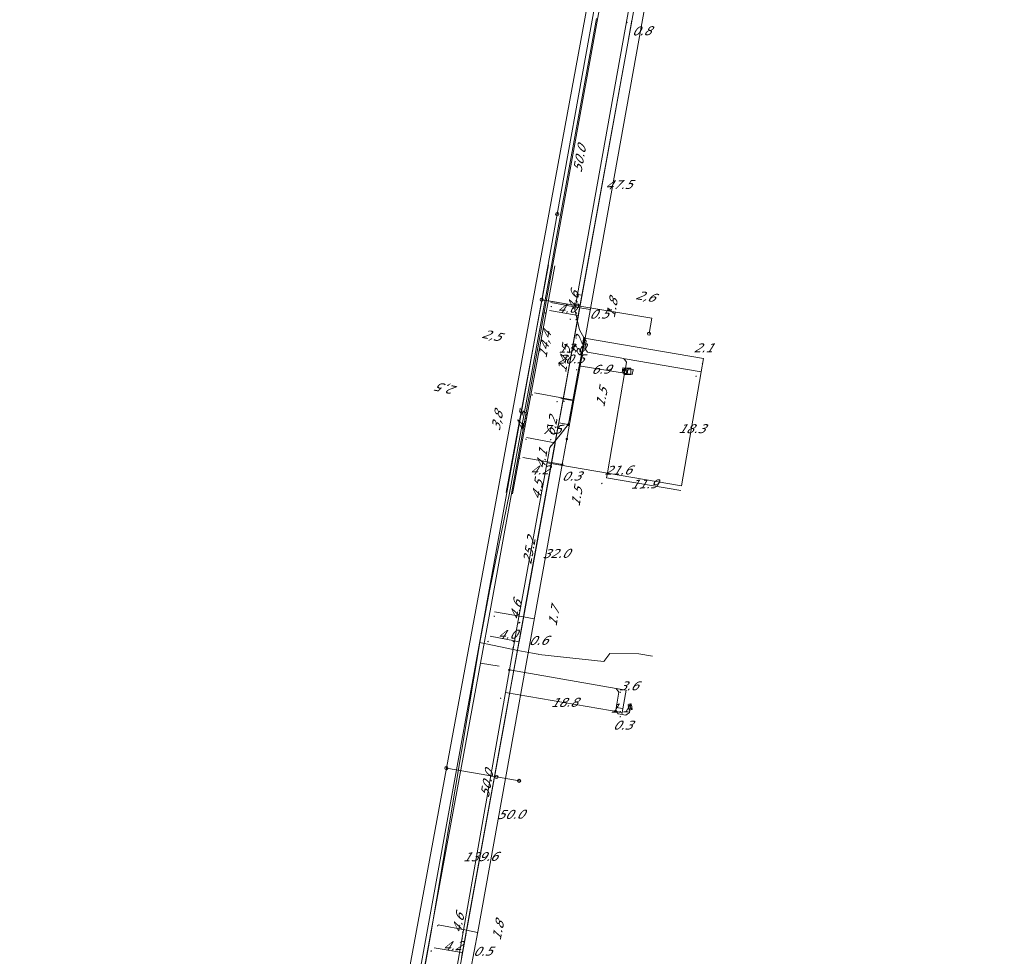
# Model space of a CAD drawing. Header units: metres. Extents: x 124576 to 133557, y 395865 to 402386.
# Tile 119 of 256: x 126003 to 126159, y 399601 to 399749. Entities that reach past the tile are written whole.
import ezdxf
from ezdxf.enums import TextEntityAlignment as Align

# ---------------------------------------------------------------- set-up
doc = ezdxf.new("R2010")
doc.units = ezdxf.units.M
doc.header["$MEASUREMENT"] = 0
for name, color, linetype, lineweight, true_color in [('LG_Datatransport_KPN_BV', 3, 'Continuous', 13, 0x00ff00), ('LG_Laag_Spanning', 7, 'Continuous', 13, 0x960000), ('LG_Laag_Spanning_Enexis_Netbeheer_BV', 7, 'Continuous', 13, 0x960000), ('LG_Midden_Spanning_Enexis_Netbeheer_BV', 7, 'Continuous', 13, 0xd20000), ('LG_Riool_Onder_Druk_Gemeente_Gilze_en_Rijen', 7, 'Continuous', 13, 0x800080), ('LG_Riool_Vrij_Verval_Gemeente_Gilze_en_Rijen', 7, 'Continuous', 13, 0xca00a0), ('LG_unet-4_Brabant_Water', 5, 'Continuous', 13, 0x0000ff)]:
    doc.layers.add(name, color=color, linetype=linetype, lineweight=lineweight, true_color=true_color)
for name, color, linetype, lineweight in [('LG_Datatransport_P_KPN_BV', 7, 'Continuous', 0), ('LG_Laag_Spanning_P_Enexis_Netbeheer_BV', 7, 'Continuous', 0), ('LG_Midden_Spanning_P_Enexis_Netbeheer_BV', 7, 'Continuous', 0), ('LG_n00003_Spitters_Electrotechniek_BV', 7, 'Continuous', 13), ('LG_Riool_Onder_Druk_P_Gemeente_Gilze_en_Rijen', 7, 'Continuous', 0), ('LG_Riool_Vrij_Verval_P_Gemeente_Gilze_en_Rijen', 7, 'Continuous', 0), ('MV_Datatransport', 7, 'Continuous', 0), ('MV_Laag_Spanning', 7, 'Continuous', 0), ('MV_Laag_Spanning_lijn', 7, 'Continuous', 0), ('MV_Laag_Spanning_pijl', 7, 'Continuous', 0), ('MV_Midden_Spanning', 7, 'Continuous', 0), ('MV_Midden_Spanning_pijl', 7, 'Continuous', 0)]:
    doc.layers.add(name, color=color, linetype=linetype, lineweight=lineweight)
doc.styles.add('Klic_Annotatie', font='verdanai.ttf', dxfattribs={"oblique": 20, "height": 1.4})

# ---------------------------------------------------------------- blocks, each defined once
blk = doc.blocks.new('Mof')
at = {"layer": 'LG_Laag_Spanning_P_Enexis_Netbeheer_BV'}
h = blk.add_hatch(color=256, dxfattribs=at)
edge = h.paths.add_edge_path()
edge.add_arc((0, 0), 2, 0, 360)
blk = doc.blocks.new('DeliveryPoint')
at = {"layer": 'LG_Laag_Spanning_P_Enexis_Netbeheer_BV', "flags": 128}
blk.add_lwpolyline([(-3.7, -2.5), (3.8, -2.5), (3.8, 2.5), (-3.7, 2.5), (-3.7, -2.5)], close=True, dxfattribs=at)
blk.add_lwpolyline([(-3.7, 2.5), (-3.7, 2.2), (0, 0), (3.8, 2.2)], dxfattribs=at)
blk = doc.blocks.new('Mof_1')
at = {"layer": 'LG_Midden_Spanning_P_Enexis_Netbeheer_BV'}
h = blk.add_hatch(color=256, dxfattribs=at)
edge = h.paths.add_edge_path()
edge.add_arc((0, 0), 2, 0, 360)
blk = doc.blocks.new('Aansluitkast_1')
at = {"layer": 'LG_Laag_Spanning_P_Enexis_Netbeheer_BV'}
for p, q in [((-2.5, 2.5), (2.5, 2.5)), ((0, -2.5), (0, 2.5))]:
    blk.add_line(p, q, dxfattribs=at)
at = {"layer": 'LG_Laag_Spanning_P_Enexis_Netbeheer_BV', "flags": 128}
blk.add_lwpolyline([(-5, -5), (5, -5), (5, 5), (-5, 5), (-5, -5)], close=True, dxfattribs=at)
blk = doc.blocks.new('m_pijl')
at = {"layer": 'MV_Laag_Spanning_pijl'}
blk.add_hatch(color=7, dxfattribs=at).paths.add_polyline_path([(-1, -0.3), (-1, 0), (-1, 0.3), (0, 0)])
at = {"layer": 'MV_Laag_Spanning_pijl', "flags": 128}
blk.add_lwpolyline([(-1, 0), (-1, 0.3), (0, 0), (-1, -0.3), (-1, 0)], close=True, dxfattribs=at)
blk = doc.blocks.new('m_pijl_1')
at = {"layer": 'MV_Midden_Spanning_pijl'}
blk.add_hatch(color=7, dxfattribs=at).paths.add_polyline_path([(-1, -0.3), (-1, 0), (-1, 0.3), (0, 0)])
at = {"layer": 'MV_Midden_Spanning_pijl', "flags": 128}
blk.add_lwpolyline([(-1, 0), (-1, 0.3), (0, 0), (-1, -0.3), (-1, 0)], close=True, dxfattribs=at)
blk = doc.blocks.new('Onbekend_12')
at = {"layer": 'LG_Riool_Vrij_Verval_P_Gemeente_Gilze_en_Rijen'}
blk.add_hatch(color=256, dxfattribs=at).paths.add_polyline_path([(-0.3, -1.1, -0.262633), (0.2, 0.2), (0.6, 0.5, 0.379827), (0.7, 1.3), (0.7, 1.3, 0.228508), (0, 1.5), (0, 1.5, 0.459053), (-0.8, 0.8), (-1.3, 0.9, -0.414214), (-0.1, 2, -0.243799), (1.1, 1.5, -0.379827), (0.9, 0.1), (0.5, -0.2, 0.262633), (0.2, -1.1), (-0.2, -1.1)])
blk.add_circle((0, 0), 2.5, dxfattribs=at)
at = {"layer": 'LG_Riool_Vrij_Verval_P_Gemeente_Gilze_en_Rijen', "extrusion": (0, 0, -1)}
blk.add_solid([(0.3, -2.1), (-0.2, -2.1), (0.3, -1.5), (-0.2, -1.5)], dxfattribs=at)
blk = doc.blocks.new('Onbekend_13')
at = {"layer": 'LG_Riool_Onder_Druk_P_Gemeente_Gilze_en_Rijen'}
blk.add_hatch(color=256, dxfattribs=at).paths.add_polyline_path([(-0.3, -1.1, -0.262633), (0.2, 0.2), (0.6, 0.5, 0.379827), (0.7, 1.3), (0.7, 1.3, 0.228508), (0, 1.5), (0, 1.5, 0.459053), (-0.8, 0.8), (-1.3, 0.9, -0.414214), (-0.1, 2, -0.243799), (1.1, 1.5, -0.379827), (0.9, 0.1), (0.5, -0.2, 0.262633), (0.2, -1.1), (-0.2, -1.1)])
blk.add_circle((0, 0), 2.5, dxfattribs=at)
at = {"layer": 'LG_Riool_Onder_Druk_P_Gemeente_Gilze_en_Rijen', "extrusion": (0, 0, -1)}
blk.add_solid([(0.3, -2.1), (-0.2, -2.1), (0.3, -1.5), (-0.2, -1.5)], dxfattribs=at)
blk = doc.blocks.new('Onbekend_3')
at = {"layer": 'LG_Datatransport_P_KPN_BV'}
blk.add_hatch(color=256, dxfattribs=at).paths.add_polyline_path([(-0.3, -1.1, -0.262633), (0.2, 0.2), (0.6, 0.5, 0.379827), (0.7, 1.3), (0.7, 1.3, 0.228508), (0, 1.5), (0, 1.5, 0.459053), (-0.8, 0.8), (-1.3, 0.9, -0.414214), (-0.1, 2, -0.243799), (1.1, 1.5, -0.379827), (0.9, 0.1), (0.5, -0.2, 0.262633), (0.2, -1.1), (-0.2, -1.1)])
blk.add_circle((0, 0), 2.5, dxfattribs=at)
at = {"layer": 'LG_Datatransport_P_KPN_BV', "extrusion": (0, 0, -1)}
blk.add_solid([(0.3, -2.1), (-0.2, -2.1), (0.3, -1.5), (-0.2, -1.5)], dxfattribs=at)

msp = doc.modelspace()

# ---------------------------------------------------------------- linework, layer by layer
at = {"layer": 'LG_Datatransport_KPN_BV'}
for p, q in [((126092.54, 399703.91), (126086.62, 399704.9)), ((126083.83, 399695.49), (126082.93, 399690.57))]:
    msp.add_line(p, q, dxfattribs=at)
at = {"layer": 'LG_Datatransport_KPN_BV', "flags": 128}
for points in [[(126155.31, 400092.04), (126154.84, 400087.55), (126152.12, 400071.69), (126139.75, 400003.28), (126139.15, 400000), (126136.21, 399983.73), (126132.75, 399967.34), (126132.53, 399965.72), (126128.22, 399939.54), (126123.72, 399914.71), (126093.15, 399746.97), (126088.02, 399718.63)], [(126088.02, 399718.63), (126085.56, 399705.08), (126085.56, 399705.08)], [(126085.56, 399705.08), (126060.97, 399569.34), (126058.93, 399558.73), (126054.32, 399537.94), (126046.37, 399509.2), (126044.65, 399503.8), (126043.43, 399500), (126041.05, 399492.5), (126035.67, 399475.12), (126032.41, 399463.81), (126030.33, 399456.38), (126028.59, 399448.85), (126022.18, 399418.43), (126020.05, 399406.98), (126002.95, 399295.76), (126002.95, 399295.76)], [(126085.56, 399705.08), (126085.56, 399705.08), (126102.98, 399702.17), (126102.55, 399699.7)]]:
    msp.add_lwpolyline(points, dxfattribs=at)
at = {"layer": 'LG_Laag_Spanning', "flags": 128}
msp.add_lwpolyline([(126099.87, 399693.21), (126099.87, 399693.21), (126099.87, 399693.21), (126099.87, 399693.21), (126099.87, 399693.21), (126099.87, 399693.21), (126099.87, 399693.21), (126099.87, 399693.21), (126099.87, 399693.21), (126099.88, 399693.21), (126099.88, 399693.21), (126100.01, 399694), (126100.01, 399694), (126100.01, 399694), (126100.01, 399694.01), (126100.01, 399694.01), (126100.01, 399694.01), (126100.01, 399694.01), (126100.01, 399694.01), (126100.01, 399694.01), (126100.01, 399694.01), (126100.01, 399694.01), (126100.01, 399694.01), (126100, 399694.01), (126098.43, 399694.28), (126098.43, 399694.28), (126098.42, 399694.28), (126098.42, 399694.28), (126098.42, 399694.28), (126098.42, 399694.28), (126098.42, 399694.28), (126098.42, 399694.28), (126098.42, 399694.28), (126098.42, 399694.28), (126098.42, 399694.28), (126098.42, 399694.28), (126098.42, 399694.28), (126098.28, 399693.49), (126098.28, 399693.49), (126098.28, 399693.48), (126098.28, 399693.48), (126098.28, 399693.48), (126098.28, 399693.48), (126098.28, 399693.48), (126098.28, 399693.48), (126098.28, 399693.48), (126098.28, 399693.48), (126098.29, 399693.48), (126098.29, 399693.48), (126098.29, 399693.48), (126099.86, 399693.21), (126099.87, 399693.21), (126099.87, 399693.21)], dxfattribs=at)
at = {"layer": 'LG_Laag_Spanning_Enexis_Netbeheer_BV'}
msp.add_line((126090.47, 399689.13), (126091.36, 399694.05), dxfattribs=at)
msp.add_line((126090.47, 399689.13), (126091.36, 399694.05), dxfattribs=at)
at = {"layer": 'LG_Laag_Spanning_Enexis_Netbeheer_BV', "flags": 128}
for points in [[(126091.25, 399705.89), (126107.88, 399798.73), (126116.95, 399847.93), (126125.8, 399896.98), (126134.9, 399946.33), (126136.61, 399956.1), (126136.62, 399956.19), (126136.66, 399956.41), (126137.72, 399962.48), (126143.52, 399995.71), (126144.71, 400000.11), (126146.25, 400008.5), (126146.43, 400009.03)], [(126091.25, 399705.89), (126107.88, 399798.73), (126116.95, 399847.93), (126125.8, 399896.98), (126134.9, 399946.33), (126136.61, 399956.1), (126136.62, 399956.19), (126136.66, 399956.41), (126137.72, 399962.48), (126143.52, 399995.71), (126144.71, 400000.11), (126146.25, 400008.5), (126146.43, 400009.03)], [(126089.74, 399685.3), (126089.9, 399685.95), (126090.47, 399689.13), (126091.36, 399694.05), (126092.17, 399697.99), (126092.29, 399698.97), (126091.56, 399700.3), (126090.82, 399703.5), (126091.25, 399705.89)], [(126091.36, 399694.05), (126092.17, 399697.99), (126092.29, 399698.97), (126091.56, 399700.3), (126090.82, 399703.5), (126091.25, 399705.89)], [(126092.29, 399698.97), (126092.62, 399698.51), (126092.41, 399697.33), (126092.82, 399696.75), (126098.56, 399695.77), (126098.97, 399695.19), (126098.8, 399694.21), (126098.72, 399693.72)], [(126089.74, 399685.3), (126089.9, 399685.95), (126090.47, 399689.13)], [(126062.63, 399549.26), (126063.61, 399554.41), (126064.36, 399558.34), (126072.18, 399599.58), (126072.89, 399603.52), (126080.44, 399646.48), (126080.92, 399649.18), (126081.62, 399653.12), (126086.85, 399681.66), (126088.5, 399683.69), (126089.74, 399685.3)], [(126062.63, 399549.26), (126063.61, 399554.41), (126064.36, 399558.34), (126072.18, 399599.58), (126072.89, 399603.52), (126080.44, 399646.48), (126080.92, 399649.18), (126081.62, 399653.12), (126086.85, 399681.66), (126088.5, 399683.69), (126089.74, 399685.3)], [(126080.44, 399646.48), (126097.35, 399643.55), (126097.76, 399642.98), (126097.27, 399640.12), (126097.67, 399639.54), (126098.86, 399639.34), (126099.43, 399639.74), (126099.57, 399640.53)]]:
    msp.add_lwpolyline(points, dxfattribs=at)
at = {"layer": 'LG_Midden_Spanning_Enexis_Netbeheer_BV'}
for p, q in [((126090.65, 399689.16), (126091.52, 399693.97)), ((126090.65, 399689.16), (126091.52, 399693.97)), ((126090.65, 399689.16), (126091.52, 399693.97)), ((126089.54, 399683.02), (126090.65, 399689.16)), ((126088.81, 399678.99), (126089.54, 399683.02)), ((126088.81, 399678.99), (126089.54, 399683.02))]:
    msp.add_line(p, q, dxfattribs=at)
at = {"layer": 'LG_Midden_Spanning_Enexis_Netbeheer_BV', "flags": 128}
for points in [[(126089.54, 399683.02), (126090.65, 399689.16), (126091.52, 399693.97), (126091.57, 399694.29), (126102.01, 399751.99), (126106.83, 399778.33), (126119.85, 399849.57), (126128.82, 399900.44)], [(126091.52, 399693.97), (126091.57, 399694.29), (126102.01, 399751.99), (126106.83, 399778.33), (126119.85, 399849.57), (126128.82, 399900.44)], [(126029.14, 399412.41), (126029.14, 399412.46), (126043.87, 399475.82), (126051.74, 399500.37), (126066.17, 399556.08), (126075.43, 399605.04), (126088.81, 399678.99)], [(126029.14, 399412.41), (126029.14, 399412.46), (126043.87, 399475.82), (126051.74, 399500.37), (126066.17, 399556.08), (126075.43, 399605.04), (126088.81, 399678.99)]]:
    msp.add_lwpolyline(points, dxfattribs=at)
at = {"layer": 'LG_n00003_Spitters_Electrotechniek_BV'}
for p, q in [((126087.96, 399715.31), (126094.21, 399749.57)), ((126087.13, 399710.5), (126087.96, 399715.31)), ((126086.64, 399710.59), (126079.96, 399674.55)), ((126080.46, 399674.46), (126087.13, 399710.5)), ((126087.62, 399710.41), (126080.95, 399674.36)), ((126077.37, 399659.27), (126080.46, 399674.46)), ((126075.76, 399650.81), (126077.37, 399659.27)), ((126068, 399604.73), (126075.76, 399650.81)), ((126068, 399604.73), (126075.76, 399650.81)), ((126075.76, 399650.81), (126076.48, 399650.67)), ((126076.48, 399650.67), (126077.02, 399650.53)), ((126077.02, 399650.53), (126081.8, 399649.53)), ((126081.8, 399649.53), (126084.09, 399649.13)), ((126084.09, 399649.13), (126084.99, 399648.96)), ((126084.99, 399648.96), (126085.12, 399648.94)), ((126085.12, 399648.94), (126095.41, 399647.83)), ((126095.41, 399647.83), (126096.32, 399649.06)), ((126096.32, 399649.06), (126100.95, 399649.04)), ((126100.95, 399649.04), (126103.09, 399648.68)), ((126061.16, 399566.75), (126068, 399604.73)), ((126061.16, 399566.75), (126068, 399604.73))]:
    msp.add_line(p, q, dxfattribs=at)
at = {"layer": 'LG_Riool_Onder_Druk_Gemeente_Gilze_en_Rijen'}
msp.add_line((126078.4, 399629.54), (126070.48, 399630.94), dxfattribs=at)
at = {"layer": 'LG_Riool_Onder_Druk_Gemeente_Gilze_en_Rijen', "flags": 128}
for points in [[(126129.61, 399951.69), (126077.8, 399670.21), (126070.48, 399630.94)], [(126070.48, 399630.94), (126052.17, 399531.87), (126030.66, 399460.48)]]:
    msp.add_lwpolyline(points, dxfattribs=at)
at = {"layer": 'LG_Riool_Vrij_Verval_Gemeente_Gilze_en_Rijen'}
msp.add_line((126082, 399628.93), (126078.4, 399629.54), dxfattribs=at)
at = {"layer": 'LG_unet-4_Brabant_Water'}
for p, q in [((126082.18, 399682.22), (126086.92, 399708.35)), ((126078.83, 399647.06), (126075.87, 399647.57))]:
    msp.add_line(p, q, dxfattribs=at)
at = {"layer": 'LG_unet-4_Brabant_Water', "flags": 128}
for points in [[(126086.92, 399708.35), (126090.27, 399726.86), (126103.94, 399801.95), (126116.5, 399870.92), (126130.69, 399948.98), (126132.77, 399960.61), (126133.26, 399963.32), (126158.77, 400104.39)], [(126082.18, 399682.22), (126077.51, 399656.41), (126075.87, 399647.57), (126069.84, 399614.94), (126061.47, 399569.26)]]:
    msp.add_lwpolyline(points, dxfattribs=at)
at = {"layer": 'MV_Laag_Spanning_lijn'}
for p, q in [((126091.25, 399705.89), (126091.93, 399705.77)), ((126111.14, 399695.75), (126092.31, 399698.97)), ((126098.75, 399695.74), (126110.78, 399693.68)), ((126095.97, 399677.65), (126098.72, 399693.72)), ((126090.44, 399689.11), (126088.61, 399689.44)), ((126089.74, 399685.3), (126088.27, 399685.6)), ((126095.84, 399676.9), (126095.97, 399677.65)), ((126098.93, 399643.28), (126097.37, 399643.55))]:
    msp.add_line(p, q, dxfattribs=at)
at = {"layer": 'MV_Laag_Spanning_pijl'}
for p, q in [((126090.75, 399702.67), (126086.8, 399703.39)), ((126088.95, 399689.36), (126091.37, 399702.65)), ((126091.35, 399702.56), (126090.75, 399702.67)), ((126098.29, 399693.48), (126091.48, 399694.63)), ((126110.78, 399693.68), (126111.14, 399695.75)), ((126107.7, 399675.64), (126110.78, 399693.68)), ((126087.7, 399682.46), (126088.94, 399689.31)), ((126081.97, 399650.95), (126087.67, 399682.3)), ((126087.05, 399682.53), (126083.14, 399683.29)), ((126087.71, 399682.41), (126087.05, 399682.53)), ((126107.7, 399675.64), (126086.42, 399679.28)), ((126107.57, 399674.9), (126095.84, 399676.9)), ((126073.04, 399601.82), (126081.95, 399650.83)), ((126081.24, 399651.06), (126077.42, 399651.81)), ((126081.94, 399650.92), (126081.24, 399651.06)), ((126098.32, 399639.73), (126098.93, 399643.28)), ((126098.32, 399639.73), (126079.82, 399642.93)), ((126098.42, 399640.35), (126097.34, 399640.54)), ((126098.32, 399639.73), (126098.26, 399639.44)), ((126072.58, 399601.79), (126068.55, 399602.52)), ((126073.03, 399601.71), (126072.58, 399601.79))]:
    msp.add_line(p, q, dxfattribs=at)
at = {"layer": 'MV_Laag_Spanning_pijl', "flags": 128}
for points in [[(126091.35, 399702.58), (126099.18, 399745.66), (126099.85, 399749.34)], [(126088.27, 399685.6), (126088.67, 399687.81), (126089.43, 399691.98), (126090.55, 399698.14), (126091.24, 399701.97), (126091.51, 399703.46), (126091.91, 399705.66), (126091.93, 399705.77)], [(126072.87, 399600.94), (126073.45, 399604.11), (126074.96, 399612.4), (126077.6, 399626.93), (126079.6, 399637.87), (126080.62, 399643.54), (126083.34, 399658.47), (126086.27, 399674.59), (126087.4, 399680.82), (126088.08, 399684.56), (126088.24, 399685.45), (126088.27, 399685.6)]]:
    msp.add_lwpolyline(points, dxfattribs=at)
at = {"layer": 'MV_Midden_Spanning_pijl'}
for p, q in [((126091.6, 399703.8), (126087.02, 399704.64)), ((126088.99, 399689.56), (126091.58, 399703.84)), ((126093.24, 399703.5), (126091.6, 399703.8)), ((126089.01, 399689.5), (126084.42, 399690.36)), ((126087.85, 399683.3), (126088.95, 399689.38)), ((126090.65, 399689.2), (126089.01, 399689.5)), ((126087.13, 399679.35), (126087.85, 399683.3)), ((126087.13, 399679.29), (126082.58, 399680.11)), ((126088.79, 399678.99), (126087.13, 399679.29)), ((126082.69, 399654.87), (126078.08, 399655.66)), ((126073.7, 399605.41), (126082.68, 399654.87)), ((126084.36, 399654.58), (126082.69, 399654.87)), ((126073.67, 399605.27), (126069.15, 399606.11)), ((126075.42, 399604.94), (126073.67, 399605.27))]:
    msp.add_line(p, q, dxfattribs=at)
at = {"layer": 'MV_Midden_Spanning_pijl', "flags": 128}
for points in [[(126091.58, 399703.85), (126099.18, 399745.66), (126100.52, 399753.02)], [(126082.68, 399654.87), (126082.81, 399655.56), (126087.13, 399679.35)], [(126064.72, 399556.46), (126064.73, 399556.51), (126064.75, 399556.64), (126066.48, 399565.67), (126073.59, 399604.83)]]:
    msp.add_lwpolyline(points, dxfattribs=at)

# ---------------------------------------------------------------- block references
at = {"layer": 'LG_Datatransport_P_KPN_BV', "xscale": 0.1, "yscale": 0.1, "zscale": 0.1}
for p in [(126088.02, 399718.63), (126088.02, 399718.63), (126085.56, 399705.08), (126085.56, 399705.08), (126085.56, 399705.08), (126102.55, 399699.7)]:
    msp.add_blockref('Onbekend_3', p, dxfattribs=at)
at = {"layer": 'LG_Laag_Spanning_P_Enexis_Netbeheer_BV'}
for name, p, xscale, yscale, zscale, rotation in [('Mof', (126091.25, 399705.89), 0.1, 0.1, 0.1, 359), ('DeliveryPoint', (126098.72, 399693.72), 0.09999999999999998, 0.09999999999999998, 0.09999999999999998, 100), ('Mof', (126089.74, 399685.3), 0.1, 0.1, 0.1, 359), ('DeliveryPoint', (126099.57, 399640.53), 0.09999999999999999, 0.09999999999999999, 0.09999999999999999, 280)]:
    msp.add_blockref(name, p, dxfattribs=dict(at, xscale=xscale, yscale=yscale, zscale=zscale, rotation=rotation))
at = {"layer": 'LG_Laag_Spanning_P_Enexis_Netbeheer_BV', "xscale": 0.1, "yscale": 0.1, "zscale": 0.1}
for name, p in [('Mof', (126092.29, 399698.97)), ('Aansluitkast_1', (126099.15, 399693.74)), ('Mof', (126080.44, 399646.48))]:
    msp.add_blockref(name, p, dxfattribs=at)
at = {"layer": 'LG_Midden_Spanning_P_Enexis_Netbeheer_BV', "xscale": 0.1, "yscale": 0.1, "zscale": 0.1, "rotation": 359}
for p in [(126089.54, 399683.02), (126088.81, 399678.99)]:
    msp.add_blockref('Mof_1', p, dxfattribs=at)
at = {"layer": 'LG_Riool_Onder_Druk_P_Gemeente_Gilze_en_Rijen', "xscale": 0.1, "yscale": 0.1, "zscale": 0.1}
msp.add_blockref('Onbekend_13', (126078.4, 399629.54), dxfattribs=at)
msp.add_blockref('Onbekend_13', (126078.4, 399629.54), dxfattribs=at)
at = {"layer": 'LG_Riool_Vrij_Verval_P_Gemeente_Gilze_en_Rijen', "xscale": 0.1, "yscale": 0.1, "zscale": 0.1}
for p in [(126070.48, 399630.94), (126082, 399628.93)]:
    msp.add_blockref('Onbekend_12', p, dxfattribs=at)
at = {"layer": 'MV_Laag_Spanning_pijl'}
for p, xscale, yscale, zscale, rotation in [((126099, 399749), 0.1, 0.1, 0.1, 79), ((126099, 399749), 0.1, 0.1, 0.1, 169), ((126091, 399705), 0.1, 0.1, 0.1, 79), ((126086, 399703), 0.1, 0.1, 0.1, 169), ((126090, 399702), 0.1, 0.1, 0.1, 169), ((126091, 399702), 0.1, 0.1, 0.1, 79), ((126111, 399695), 0.09999999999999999, 0.09999999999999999, 0.09999999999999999, 80), ((126091, 399694), 0.1, 0.1, 0.1, 170), ((126110, 399693), 0.09999999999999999, 0.09999999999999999, 0.09999999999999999, 80), ((126088, 399689), 0.1, 0.1, 0.1, 79), ((126088, 399685), 0.1, 0.1, 0.1, 79), ((126083, 399683), 0.1, 0.1, 0.1, 169), ((126087, 399682), 0.1, 0.1, 0.1, 79), ((126087, 399682), 0.1, 0.1, 0.1, 169), ((126086, 399679), 0.1, 0.1, 0.1, 170), ((126095, 399676), 0.1, 0.1, 0.1, 170), ((126077, 399651), 0.1, 0.1, 0.1, 168), ((126081, 399651), 0.1, 0.1, 0.1, 168), ((126081, 399650), 0.1, 0.1, 0.1, 79), ((126079, 399642), 0.1, 0.1, 0.1, 170), ((126098, 399643), 0.09999999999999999, 0.09999999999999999, 0.09999999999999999, 80), ((126097, 399640), 0.1, 0.1, 0.1, 170), ((126098, 399639), 0.1, 0.1, 0.1, 261), ((126068, 399602), 0.1, 0.1, 0.1, 169)]:
    msp.add_blockref('m_pijl', p, dxfattribs=dict(at, xscale=xscale, yscale=yscale, zscale=zscale, rotation=rotation))
at = {"layer": 'MV_Midden_Spanning_pijl', "xscale": 0.1, "yscale": 0.1, "zscale": 0.1}
for p, rotation in [((126087, 399704), 169), ((126091, 399703), 79), ((126091, 399703), 169), ((126084, 399690), 169), ((126088, 399689), 79), ((126089, 399689), 169), ((126087, 399683), 79), ((126082, 399680), 169), ((126087, 399679), 79), ((126087, 399679), 169), ((126078, 399655), 170), ((126082, 399654), 79), ((126082, 399654), 170), ((126069, 399606), 169), ((126073, 399605), 169), ((126073, 399604), 79)]:
    msp.add_blockref('m_pijl_1', p, dxfattribs=dict(at, rotation=rotation))

# ---------------------------------------------------------------- texts
at = {"layer": 'MV_Datatransport', "style": 'Klic_Annotatie', "oblique": 20}
for s, rotation, p in [('2,6', 350.2, (126101.94, 399705.62)), ('2,5', 348.2, (126077.59, 399699.45)), ('14,4', 79.3, (126086, 399697.92)), ('8,2', 79.3, (126091.31, 399697.57)), ('2,5', 168.2, (126070.72, 399690.95)), ('3,8', 79.8, (126078.49, 399685.82))]:
    msp.add_text(s, height=1.4, rotation=rotation, dxfattribs=at).set_placement(p, align=Align.MIDDLE_CENTER)
at = {"layer": 'MV_Laag_Spanning', "style": 'Klic_Annotatie', "oblique": 20}
for s, p in [('0.8', (126101.31, 399747.62)), ('47.5', (126097.7, 399723.28)), ('4.0', (126089.49, 399703.71)), ('0.5', (126094.57, 399702.79)), ('13.0', (126090.24, 399697.41)), ('20.5', (126090.1, 399695.68)), ('6.9', (126094.88, 399694.06)), ('7.5', (126087.06, 399684.54)), ('4.2', (126085.16, 399678.12)), ('0.3', (126090.21, 399677.15)), ('21.6', (126097.59, 399678.09)), ('11.9', (126101.71, 399675.9)), ('32.0', (126087.77, 399664.9)), ('4.0', (126080.07, 399652.11)), ('0.6', (126084.97, 399651.14)), ('18.8', (126089.07, 399641.33)), ('1.1', (126097.88, 399640.44)), ('50.0', (126080.6, 399623.61)), ('139.6', (126075.78, 399616.92)), ('4.2', (126071.41, 399602.81)), ('0.5', (126076.17, 399601.95))]:
    msp.add_text(s, height=1.4, rotation=1, dxfattribs=at).set_placement(p, align=Align.MIDDLE_CENTER)
for s, p in [('2.1', (126111.09, 399697.45)), ('18.3', (126109.24, 399684.66)), ('3.6', (126099.26, 399643.96)), ('0.3', (126098.31, 399637.74))]:
    msp.add_text(s, height=1.4, dxfattribs=at).set_placement(p, align=Align.MIDDLE_CENTER)
at = {"layer": 'MV_Midden_Spanning', "style": 'Klic_Annotatie', "oblique": 20}
for s, rotation, p in [('50.0', 80, (126091.53, 399727.29)), ('4.6', 80, (126090.54, 399704.81)), ('1.8', 80, (126096.67, 399703.69)), ('14.5', 80, (126089.07, 399695.61)), ('1.5', 79, (126095.04, 399689.54)), ('4.5', 79, (126082.4, 399685.79)), ('6.2', 80, (126087.13, 399684.93)), ('4.1', 80, (126085.52, 399679.8)), ('4.5', 80, (126084.84, 399674.94)), ('1.5', 80, (126091.1, 399673.82)), ('25.2', 80, (126083.56, 399665.28)), ('4.6', 80, (126081.47, 399655.89)), ('1.7', 80, (126087.46, 399654.86)), ('50.0', 80, (126076.86, 399628.41)), ('4.6', 79, (126072.35, 399606.33)), ('1.8', 79, (126078.64, 399605.15))]:
    msp.add_text(s, height=1.4, rotation=rotation, dxfattribs=at).set_placement(p, align=Align.MIDDLE_CENTER)

doc.saveas('drawing.dxf')
